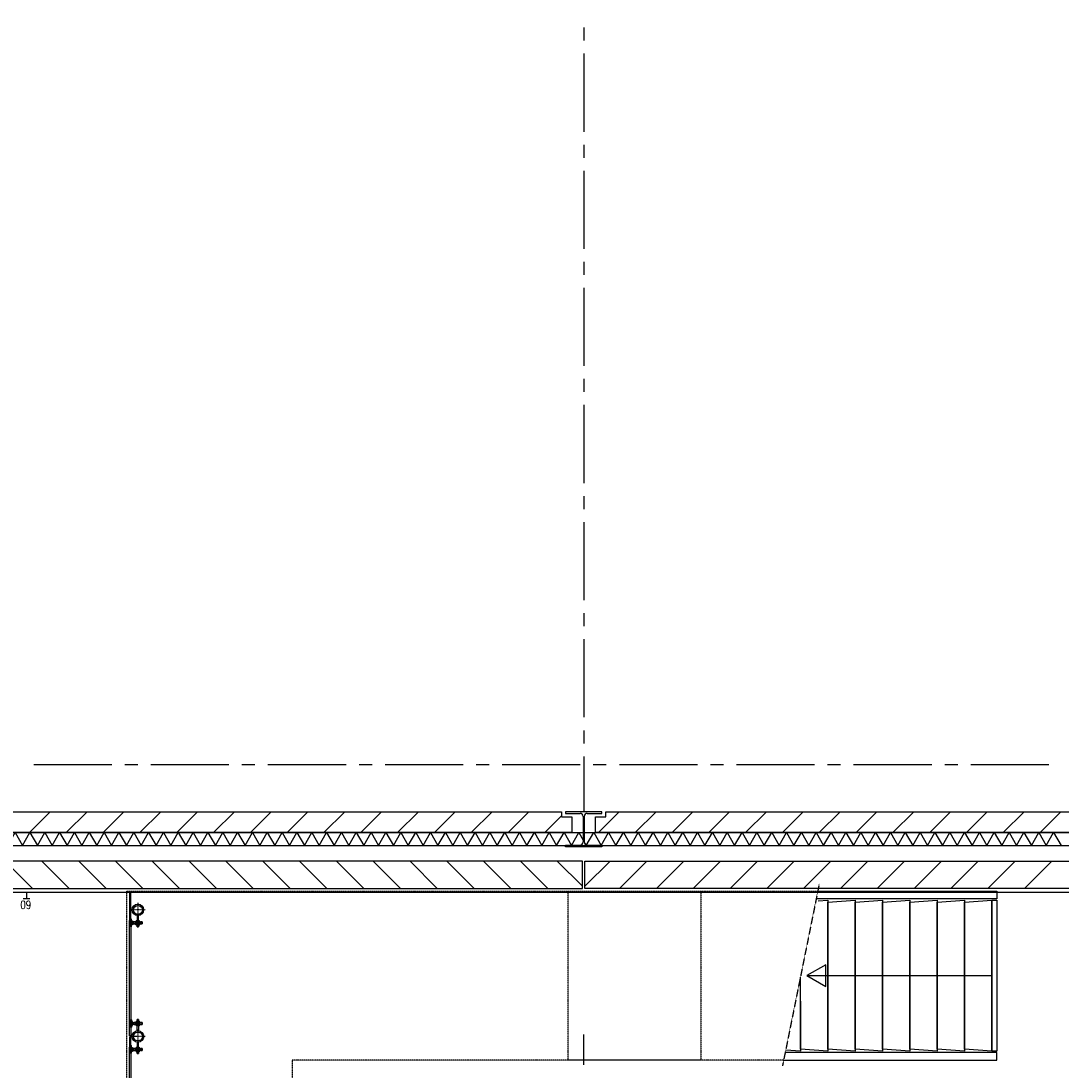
# Model space of a CAD drawing. Extents: x -66955 to 52345, y -20450 to 69550.
# Tile 45 of 94: x -9654 to -1662, y 10232 to 18300. Entities that reach past the tile are written whole.
import ezdxf
from ezdxf.enums import TextEntityAlignment as Align

# ---------------------------------------------------------------- set-up
doc = ezdxf.new("R2010")
doc.units = 0
doc.header["$MEASUREMENT"] = 0
for name, pattern in [('DASHDOT', [1, 0.5, -0.25, 0, -0.25]), ('DASHED', [0.75, 0.5, -0.25]), ('HIDDEN', [0.375, 0.25, -0.125])]:
    doc.linetypes.add(name, pattern=pattern)
for name, color, linetype in [('BEGGR$--21-', 7, 'CONTINUOUS'), ('BEGGR$--28-', 7, 'CONTINUOUS'), ('BEGGR$--E5-', 7, 'CONTINUOUS'), ('BEGGR--21-', 7, 'CONTINUOUS'), ('BEGGR--24-', 7, 'CONTINUOUS'), ('BEGGR--28-', 7, 'CONTINUOUS'), ('BEGGR--32-', 7, 'CONTINUOUS'), ('BEGGR--34-', 7, 'CONTINUOUS'), ('STRAMIEN--E7-', 7, 'CONTINUOUS')]:
    doc.layers.add(name, color=color, linetype=linetype)
doc.styles.add('ROMANS', font='ROMANS', dxfattribs={"height": 0.2})

# ---------------------------------------------------------------- blocks, each defined once
blk = doc.blocks.new('*O562')
at = {"layer": 'BEGGR--21-', "color": 7, "linetype": 'CONTINUOUS'}
for points in [[(-59.8, -80.5), (-59.8, -44.5), (-53.8, -50.5), (-53.8, -74.5)], [(-53.8, -73.5), (-53.8, -51.5), (-49.8, -51.5), (-49.8, -73.5)], [(-50.8, -73.5), (-50.8, -51.5), (-53.8, -51.5), (-53.8, -73.5)], [(-53.2, -51.5), (-53.2, -51), (-48.6, -51), (-48.6, -51.5)], [(-53.2, -74), (-53.2, -73.5), (-48.6, -73.5), (-48.6, -74)], [(-48.8, -92.5), (-48.8, -32.5), (-49.8, -32.5), (-49.8, -92.5)], [(-43.8, -78.5), (-43.8, -46.5), (-38.2, -46.5), (-37.2, -47.5), (-37.2, -77.5), (-38.2, -78.5)], [(-27.2, -70.5), (-27.2, -54.5), (-11.1, -54.5), (-11.1, -70.5)], [(-27.2, -69.4), (-27.2, -55.6), (-11.1, -55.6), (-11.1, -69.4)], [(-4.3, -76.4), (-10, -76.4), (-11.1, -74.5), (-11.1, -50.5), (-10, -48.6), (-4.3, -48.6), (-3.2, -50.5), (-3.2, -74.5)], [(-3.2, -82.5), (-3.2, -42.5), (-0.2, -42.5), (-0.2, -82.5)], [(-0.2, -70), (-0.2, -54), (37.2, -54), (37.2, -70)], [(-0.2, -68.5), (-0.2, -55.6), (38.8, -55.6), (38.8, -68.5)], [(12.8, -82), (12.8, -42), (9.8, -42), (9.8, -82)], [(13.8, -76.4), (19.5, -76.4), (20.6, -74.5), (20.6, -50.5), (19.5, -48.6), (13.8, -48.6), (12.8, -50.5), (12.8, -74.5)], [(37.2, -70), (38.8, -68.5), (38.8, -55.5), (37.2, -54)]]:
    blk.add_lwpolyline(points, close=True, dxfattribs=at)
for points in [[(-47.6, -32.5), (-48.8, -32.5), (-48.8, -92.5), (-47.6, -92.5, 0.389031), (-44.6, -89.8), (-43.8, -80.5), (-43.8, -44.5), (-44.6, -35.2, 0.389031), (-47.6, -32.5)], [(-38.2, -78.5), (-38.2, -64.5), (-41.3, -64.5, -1), (-41.3, -60.5), (-38.2, -60.5), (-38.2, -46.5)], [(-35, -68.7), (-33.3, -70.5), (-11.1, -70.5), (-11.1, -54.5), (-33.3, -54.5), (-35, -56.3, -0.198176), (-36.8, -57), (-37.2, -57), (-37.2, -68), (-36.8, -68, -0.198176), (-35, -68.7)], [(-33.3, -67.2), (-28.2, -67.2), (-28.2, -57.8), (-33.3, -57.8, 0.321707), (-33.3, -67.2)], [(-11.1, -52.1, 0.133111), (-10, -55.6), (-4.3, -55.6, 0.136785), (-3.3, -52.1, 0.133111), (-4.3, -48.6), (-10, -48.6, 0.136785), (-11.1, -52.1)], [(-10, -69.4), (-4.3, -69.4, 0.072716), (-3.3, -62.5, 0.070428), (-4.3, -55.6), (-10, -55.6, 0.073005), (-11.1, -62.5, 0.071057), (-10, -69.4)], [(-4.3, -76.4, 0.136785), (-3.3, -72.9, 0.133111), (-4.3, -69.4), (-10, -69.4, 0.136785), (-11.1, -72.9, 0.133111), (-10, -76.4), (-4.3, -76.4)], [(20.6, -52.1, -0.133111), (19.5, -55.6), (13.8, -55.6, -0.136785), (12.8, -52.1, -0.133111), (13.8, -48.6), (19.5, -48.6, -0.136785), (20.6, -52.1)], [(19.5, -69.4), (13.8, -69.4, -0.072716), (12.8, -62.5, -0.070428), (13.8, -55.6), (19.5, -55.6, -0.073005), (20.6, -62.5, -0.071057), (19.5, -69.4)], [(13.8, -76.4, -0.136785), (12.8, -72.9, -0.133111), (13.8, -69.4), (19.5, -69.4, -0.136785), (20.6, -72.9, -0.133111), (19.5, -76.4), (13.8, -76.4)]]:
    blk.add_lwpolyline(points, format="xyb", dxfattribs=at)
for points in [[(-33.3, -70.5), (-33.3, -67.2), (-28.2, -67.2), (-28.2, -57.8), (-33.3, -57.8), (-33.3, -54.5)], [(-33.3, -67.2), (-28.2, -57.8), (-28.2, -67.2), (-33.3, -57.8)], [(28.9, -70), (37.2, -70), (37.2, -54), (28.9, -54)]]:
    blk.add_lwpolyline(points, dxfattribs=at)
at = {"layer": 'BEGGR--28-', "color": 7, "linetype": 'DASHDOT'}
for p, q in [((4.8, 92.5), (4.8, -17.5)), ((59.8, 37.5), (-50.2, 37.5))]:
    blk.add_line(p, q, dxfattribs=at)
at = {"layer": 'BEGGR--28-', "color": 5, "linetype": 'CONTINUOUS'}
for points in [[(9.8, -92.5), (9.8, -7), (-0.2, -7), (-0.2, -92.5)], [(-0.2, -92.5), (-0.2, -62.5), (9.8, -62.5), (9.8, -92.5)]]:
    blk.add_lwpolyline(points, close=True, dxfattribs=at)
for radius in [44.5, 34.5]:
    blk.add_circle((4.7, 37.5), radius, dxfattribs=at)
blk = doc.blocks.new('B28HE')
at = {"layer": 'BEGGR$--28-', "color": 5, "linetype": 'CONTINUOUS'}
for p, q in [((-4, -98), (-4, 98)), ((4, -98), (4, 98))]:
    blk.add_line(p, q, dxfattribs=at)
for points in [[(-28, 122), (-140, 122), (-140, 135), (140, 135), (140, 122), (28, 122)], [(-28, -122), (-140, -122), (-140, -135), (140, -135), (140, -122), (28, -122)]]:
    blk.add_lwpolyline(points, dxfattribs=at)
for centre, start, end in [((-28, 98), 0, 90), ((28, 98), 90, 180), ((-28, -98), 270, 360), ((28, -98), 180, 270)]:
    blk.add_arc(centre, 24, start, end, dxfattribs=at)

msp = doc.modelspace()

# ---------------------------------------------------------------- linework, layer by layer
at = {"layer": 'BEGGR$--21-', "color": 7, "linetype": 'CONTINUOUS'}
for p, q in [((-9428.42, 12225), (-9588.42, 12065)), ((-9145.57, 12225), (-9305.57, 12065)), ((-8862.73, 12225), (-9022.73, 12065)), ((-8579.89, 12225), (-8739.89, 12065)), ((-8297.04, 12225), (-8457.04, 12065)), ((-8014.2, 12225), (-8174.2, 12065)), ((-7731.36, 12225), (-7891.36, 12065)), ((-7448.52, 12225), (-7608.52, 12065)), ((-7165.67, 12225), (-7325.67, 12065)), ((-6882.83, 12225), (-7042.83, 12065)), ((-6599.99, 12225), (-6759.99, 12065)), ((-6317.15, 12225), (-6477.15, 12065)), ((-6034.3, 12225), (-6194.3, 12065)), ((-5751.46, 12225), (-5911.46, 12065)), ((-5500, 12193.62), (-5628.62, 12065)), ((-5056.84, 12225), (-5216.84, 12065)), ((-4774, 12225), (-4934, 12065)), ((-4491.16, 12225), (-4651.16, 12065)), ((-4208.31, 12225), (-4368.31, 12065)), ((-3925.47, 12225), (-4085.47, 12065)), ((-3642.63, 12225), (-3802.63, 12065)), ((-3359.79, 12225), (-3519.79, 12065)), ((-3076.94, 12225), (-3236.94, 12065)), ((-2794.1, 12225), (-2954.1, 12065)), ((-2511.26, 12225), (-2671.26, 12065)), ((-2228.42, 12225), (-2388.42, 12065)), ((-1945.57, 12225), (-2105.57, 12065)), ((-1662.73, 12225), (-1822.73, 12065)), ((-16824, 12065), (-370, 12065)), ((-16824, 11965), (-270, 11965)), ((-9775.8, 11845), (-9565.8, 11635)), ((-9492.96, 11845), (-9282.96, 11635)), ((-9210.11, 11845), (-9000.11, 11635)), ((-8927.27, 11845), (-8717.27, 11635)), ((-8644.43, 11845), (-8434.43, 11635)), ((-8361.58, 11845), (-8151.58, 11635)), ((-8078.74, 11845), (-7868.74, 11635)), ((-7795.9, 11845), (-7585.9, 11635)), ((-7513.06, 11845), (-7303.06, 11635)), ((-7230.21, 11845), (-7020.21, 11635)), ((-6947.37, 11845), (-6737.37, 11635)), ((-6664.53, 11845), (-6454.53, 11635)), ((-6381.69, 11845), (-6171.69, 11635)), ((-6098.84, 11845), (-5888.84, 11635)), ((-5816, 11845), (-5606, 11635)), ((-5533.16, 11845), (-5340, 11651.84)), ((-5126.84, 11845), (-5320, 11651.84)), ((-4844, 11845), (-5054, 11635)), ((-4561.16, 11845), (-4771.16, 11635)), ((-4278.31, 11845), (-4488.31, 11635)), ((-3995.47, 11845), (-4205.47, 11635)), ((-3712.63, 11845), (-3922.63, 11635)), ((-3429.79, 11845), (-3639.79, 11635)), ((-3146.94, 11845), (-3356.94, 11635)), ((-2864.1, 11845), (-3074.1, 11635)), ((-2581.26, 11845), (-2791.26, 11635)), ((-2298.42, 11845), (-2508.42, 11635)), ((-2015.57, 11845), (-2225.57, 11635)), ((-1732.73, 11845), (-1942.73, 11635))]:
    msp.add_line(p, q, dxfattribs=at)
for points in [[(-12440, 12185), (-12360, 12185), (-12360, 12225), (-5500, 12225), (-5500, 12185), (-5420, 12185), (-5420, 12065), (-12440, 12065)], [(-5240, 12185), (-5160, 12185), (-5160, 12225), (-570, 12225), (-570, 12185), (-490, 12185), (-490, 12065), (-5240, 12065)], [(-5340, 11795), (-5340, 11795), (-5340, 11845), (-12520, 11845), (-12520, 11795), (-12520, 11795), (-12520, 11635), (-5340, 11635)], [(-5320, 11795), (-5320, 11795), (-5320, 11845), (-320, 11845), (-320, 11635), (-5320, 11635)]]:
    msp.add_lwpolyline(points, close=True, dxfattribs=at)
for points in [[(-9756, 11965), (-9699, 12065), (-9642, 11965)], [(-9642, 11965), (-9585, 12065), (-9528, 11965)], [(-9528, 11965), (-9471, 12065), (-9414, 11965)], [(-9414, 11965), (-9357, 12065), (-9300, 11965)], [(-9300, 11965), (-9243, 12065), (-9186, 11965)], [(-9186, 11965), (-9129, 12065), (-9072, 11965)], [(-9072, 11965), (-9015, 12065), (-8958, 11965)], [(-8958, 11965), (-8901, 12065), (-8844, 11965)], [(-8844, 11965), (-8787, 12065), (-8730, 11965)], [(-8730, 11965), (-8673, 12065), (-8616, 11965)], [(-8616, 11965), (-8559, 12065), (-8502, 11965)], [(-8502, 11965), (-8445, 12065), (-8388, 11965)], [(-8388, 11965), (-8331, 12065), (-8274, 11965)], [(-8274, 11965), (-8217, 12065), (-8160, 11965)], [(-8160, 11965), (-8103, 12065), (-8046, 11965)], [(-8046, 11965), (-7989, 12065), (-7932, 11965)], [(-7932, 11965), (-7875, 12065), (-7818, 11965)], [(-7818, 11965), (-7761, 12065), (-7704, 11965)], [(-7704, 11965), (-7647, 12065), (-7590, 11965)], [(-7590, 11965), (-7533, 12065), (-7476, 11965)], [(-7476, 11965), (-7419, 12065), (-7362, 11965)], [(-7362, 11965), (-7305, 12065), (-7248, 11965)], [(-7248, 11965), (-7191, 12065), (-7134, 11965)], [(-7134, 11965), (-7077, 12065), (-7020, 11965)], [(-7020, 11965), (-6963, 12065), (-6906, 11965)], [(-6906, 11965), (-6849, 12065), (-6792, 11965)], [(-6792, 11965), (-6735, 12065), (-6678, 11965)], [(-6678, 11965), (-6621, 12065), (-6564, 11965)], [(-6564, 11965), (-6507, 12065), (-6450, 11965)], [(-6450, 11965), (-6393, 12065), (-6336, 11965)], [(-6336, 11965), (-6279, 12065), (-6222, 11965)], [(-6222, 11965), (-6165, 12065), (-6108, 11965)], [(-6108, 11965), (-6051, 12065), (-5994, 11965)], [(-5994, 11965), (-5937, 12065), (-5880, 11965)], [(-5880, 11965), (-5823, 12065), (-5766, 11965)], [(-5766, 11965), (-5709, 12065), (-5652, 11965)], [(-5652, 11965), (-5595, 12065), (-5538, 11965)], [(-5538, 11965), (-5481, 12065), (-5424, 11965)], [(-5424, 11965), (-5367, 12065), (-5310, 11965)], [(-5310, 11965), (-5253, 12065), (-5196, 11965)], [(-5196, 11965), (-5139, 12065), (-5082, 11965)], [(-5082, 11965), (-5025, 12065), (-4968, 11965)], [(-4968, 11965), (-4911, 12065), (-4854, 11965)], [(-4854, 11965), (-4797, 12065), (-4740, 11965)], [(-4740, 11965), (-4683, 12065), (-4626, 11965)], [(-4626, 11965), (-4569, 12065), (-4512, 11965)], [(-4512, 11965), (-4455, 12065), (-4398, 11965)], [(-4398, 11965), (-4341, 12065), (-4284, 11965)], [(-4284, 11965), (-4227, 12065), (-4170, 11965)], [(-4170, 11965), (-4113, 12065), (-4056, 11965)], [(-4056, 11965), (-3999, 12065), (-3942, 11965)], [(-3942, 11965), (-3885, 12065), (-3828, 11965)], [(-3828, 11965), (-3771, 12065), (-3714, 11965)], [(-3714, 11965), (-3657, 12065), (-3600, 11965)], [(-3600, 11965), (-3543, 12065), (-3486, 11965)], [(-3486, 11965), (-3429, 12065), (-3372, 11965)], [(-3372, 11965), (-3315, 12065), (-3258, 11965)], [(-3258, 11965), (-3201, 12065), (-3144, 11965)], [(-3144, 11965), (-3087, 12065), (-3030, 11965)], [(-3030, 11965), (-2973, 12065), (-2916, 11965)], [(-2916, 11965), (-2859, 12065), (-2802, 11965)], [(-2802, 11965), (-2745, 12065), (-2688, 11965)], [(-2688, 11965), (-2631, 12065), (-2574, 11965)], [(-2574, 11965), (-2517, 12065), (-2460, 11965)], [(-2460, 11965), (-2403, 12065), (-2346, 11965)], [(-2346, 11965), (-2289, 12065), (-2232, 11965)], [(-2232, 11965), (-2175, 12065), (-2118, 11965)], [(-2118, 11965), (-2061, 12065), (-2004, 11965)], [(-2004, 11965), (-1947, 12065), (-1890, 11965)], [(-1890, 11965), (-1833, 12065), (-1776, 11965)], [(-1776, 11965), (-1719, 12065), (-1662, 11965)]]:
    msp.add_lwpolyline(points, dxfattribs=at)
at = {"layer": 'BEGGR$--E5-', "color": 1, "linetype": 'CONTINUOUS'}
for p, q in [((-9586.45, 11555), (-9636.45, 11555)), ((-9611.45, 11605), (-9611.45, 11555))]:
    msp.add_line(p, q, dxfattribs=at)
at = {"layer": 'BEGGR$--E5-', "color": 1, "linetype": 'DASHED'}
msp.add_lwpolyline([(0, 44665), (0, 25635), (0, 25635), (0, 11605), (-49437.91, 11605), (-49437.91, 16785.05), (-53530, 16785.05), (-53530, 24110.05), (-56810, 24110.05)], dxfattribs=at)
at = {"layer": 'BEGGR--21-', "color": 7, "linetype": 'CONTINUOUS'}
for points in [[(-8820, 11605), (-8820, 11388.49), (-8813.5, 11381.99), (-8810, 11381.99), (-8810, 11605)], [(-8820, 10502.5), (-8820, 11352.49), (-8813.5, 11358.99), (-8810, 11358.99), (-8810, 10502.5)], [(-8820, 10615.49), (-8820, 10579.49), (-8814, 10585.49), (-8814, 10609.49)], [(-8820, 10502.5), (-8820, 10579.49), (-8813.5, 10585.99), (-8810, 10585.99), (-8810, 10502.5)], [(-8814, 10608.49), (-8814, 10586.49), (-8810, 10586.49), (-8810, 10608.49)], [(-8811, 10608.49), (-8811, 10586.49), (-8814, 10586.49), (-8814, 10608.49)], [(-8813.5, 10608.99), (-8813.5, 10608.49), (-8808.9, 10608.49), (-8808.9, 10608.99)], [(-8813.5, 10586.49), (-8813.5, 10585.99), (-8808.9, 10585.99), (-8808.9, 10586.49)], [(-8809, 10627.49), (-8809, 10567.49), (-8810, 10567.49), (-8810, 10627.49)], [(-8804, 10613.49), (-8804, 10581.49), (-8798.5, 10581.49), (-8797.5, 10582.49), (-8797.5, 10612.49), (-8798.5, 10613.49)], [(-8787.5, 10605.49), (-8787.5, 10589.49), (-8771.3, 10589.49), (-8771.3, 10605.49)], [(-8787.5, 10604.42), (-8787.5, 10590.56), (-8771.3, 10590.56), (-8771.3, 10604.42)], [(-8764.58, 10611.34), (-8770.23, 10611.34), (-8771.3, 10609.49), (-8771.3, 10585.49), (-8770.23, 10583.63), (-8764.58, 10583.63), (-8763.5, 10585.49), (-8763.5, 10609.49)], [(-8763.5, 10617.49), (-8763.5, 10577.49), (-8760.5, 10577.49), (-8760.5, 10617.49)], [(-8760.5, 10604.99), (-8760.5, 10588.99), (-8723, 10588.99), (-8723, 10604.99)], [(-8760.5, 10603.49), (-8760.5, 10590.56), (-8721.5, 10590.56), (-8721.5, 10603.49)], [(-8747.5, 10616.99), (-8747.5, 10576.99), (-8750.5, 10576.99), (-8750.5, 10616.99)], [(-8746.42, 10611.34), (-8740.77, 10611.34), (-8739.7, 10609.49), (-8739.7, 10585.49), (-8740.77, 10583.63), (-8746.42, 10583.63), (-8747.5, 10585.49), (-8747.5, 10609.49)], [(-8723, 10604.99), (-8721.5, 10603.49), (-8721.5, 10590.49), (-8723, 10588.99)], [(-8820, 10492.48), (-8820, 10415.49), (-8813.5, 10408.99), (-8810, 10408.99), (-8810, 10492.48)], [(-8820, 10379.49), (-8820, 10415.49), (-8814, 10409.49), (-8814, 10385.49)], [(-8814, 10386.49), (-8814, 10408.49), (-8810, 10408.49), (-8810, 10386.49)], [(-8811, 10386.49), (-8811, 10408.49), (-8814, 10408.49), (-8814, 10386.49)], [(-8813.5, 10408.49), (-8813.5, 10408.99), (-8808.9, 10408.99), (-8808.9, 10408.49)], [(-8809, 10367.49), (-8809, 10427.49), (-8810, 10427.49), (-8810, 10367.49)], [(-8804, 10381.49), (-8804, 10413.49), (-8798.5, 10413.49), (-8797.5, 10412.49), (-8797.5, 10382.49), (-8798.5, 10381.49)], [(-8764.58, 10383.64), (-8770.23, 10383.64), (-8771.3, 10385.49), (-8771.3, 10409.49), (-8770.23, 10411.35), (-8764.58, 10411.35), (-8763.5, 10409.49), (-8763.5, 10385.49)], [(-8763.5, 10377.49), (-8763.5, 10417.49), (-8760.5, 10417.49), (-8760.5, 10377.49)], [(-8747.5, 10377.99), (-8747.5, 10417.99), (-8750.5, 10417.99), (-8750.5, 10377.99)], [(-8746.42, 10383.64), (-8740.77, 10383.64), (-8739.7, 10385.49), (-8739.7, 10409.49), (-8740.77, 10411.35), (-8746.42, 10411.35), (-8747.5, 10409.49), (-8747.5, 10385.49)], [(-8820, 9480), (-8820, 10379.49), (-8813.5, 10385.99), (-8810, 10385.99), (-8810, 9480)], [(-8813.5, 10385.99), (-8813.5, 10386.49), (-8808.9, 10386.49), (-8808.9, 10385.99)], [(-8787.5, 10389.49), (-8787.5, 10405.49), (-8771.3, 10405.49), (-8771.3, 10389.49)], [(-8787.5, 10390.56), (-8787.5, 10404.42), (-8771.3, 10404.42), (-8771.3, 10390.56)], [(-8760.5, 10389.99), (-8760.5, 10405.99), (-8723, 10405.99), (-8723, 10389.99)], [(-8760.5, 10391.49), (-8760.5, 10404.42), (-8721.5, 10404.42), (-8721.5, 10391.49)], [(-8723, 10389.99), (-8721.5, 10391.49), (-8721.5, 10404.49), (-8723, 10405.99)]]:
    msp.add_lwpolyline(points, close=True, dxfattribs=at)
for points in [[(-8807.8, 10567.49), (-8809, 10567.49), (-8809, 10627.49), (-8807.8, 10627.48, -0.3890307), (-8804.81, 10624.75), (-8804, 10615.49), (-8804, 10579.49), (-8804.81, 10570.22, -0.3890307), (-8807.8, 10567.48)], [(-8798.5, 10613.49), (-8798.5, 10599.49), (-8801.5, 10599.49, 1), (-8801.5, 10595.49), (-8798.5, 10595.49), (-8798.5, 10581.49)], [(-8795.28, 10603.72), (-8793.51, 10605.49), (-8771.3, 10605.49), (-8771.3, 10589.49), (-8793.51, 10589.49), (-8795.28, 10591.26, 0.1981762), (-8797.04, 10591.99), (-8797.5, 10591.99), (-8797.5, 10602.99), (-8797.04, 10602.99, 0.1981762), (-8795.28, 10603.71)], [(-8793.51, 10602.15), (-8788.5, 10602.15), (-8788.5, 10592.82), (-8793.51, 10592.81, -0.3217071), (-8793.51, 10602.15)], [(-8764.58, 10611.34, -0.1367846), (-8763.51, 10607.88, -0.1331113), (-8764.58, 10604.41), (-8770.24, 10604.41, -0.1367846), (-8771.31, 10607.88, -0.1331113), (-8770.24, 10611.34), (-8764.58, 10611.34)], [(-8771.31, 10587.09, -0.1331113), (-8770.23, 10590.55), (-8764.58, 10590.55, -0.1367846), (-8763.51, 10587.09, -0.1331113), (-8764.58, 10583.62), (-8770.23, 10583.62, -0.1367846), (-8771.31, 10587.09)], [(-8770.23, 10604.42), (-8764.58, 10604.41, -0.0727163), (-8763.5, 10597.48, -0.0704285), (-8764.58, 10590.56), (-8770.23, 10590.56, -0.0730051), (-8771.3, 10597.48, -0.0710569), (-8770.23, 10604.41)], [(-8740.77, 10604.42), (-8746.42, 10604.41, 0.0727163), (-8747.5, 10597.48, 0.0704285), (-8746.42, 10590.56), (-8740.77, 10590.56, 0.0730051), (-8739.7, 10597.48, 0.0710569), (-8740.77, 10604.41)], [(-8746.42, 10611.34, 0.1367846), (-8747.49, 10607.88, 0.1331113), (-8746.42, 10604.41), (-8740.76, 10604.41, 0.1367846), (-8739.69, 10607.88, 0.1331113), (-8740.76, 10611.34), (-8746.42, 10611.34)], [(-8739.69, 10587.09, 0.1331113), (-8740.76, 10590.55), (-8746.42, 10590.55, 0.1367846), (-8747.49, 10587.09, 0.1331113), (-8746.42, 10583.62), (-8740.76, 10583.62, 0.1367846), (-8739.69, 10587.09)], [(-8807.8, 10427.49), (-8809, 10427.49), (-8809, 10367.49), (-8807.8, 10367.5, 0.3890307), (-8804.81, 10370.23), (-8804, 10379.49), (-8804, 10415.49), (-8804.81, 10424.76, 0.3890307), (-8807.8, 10427.5)], [(-8798.5, 10381.49), (-8798.5, 10395.49), (-8801.5, 10395.49, -1), (-8801.5, 10399.49), (-8798.5, 10399.49), (-8798.5, 10413.49)], [(-8771.31, 10407.89, 0.1331113), (-8770.23, 10404.43), (-8764.58, 10404.43, 0.1367846), (-8763.51, 10407.89, 0.1331113), (-8764.58, 10411.36), (-8770.23, 10411.36, 0.1367846), (-8771.31, 10407.89)], [(-8739.69, 10407.89, -0.1331113), (-8740.76, 10404.43), (-8746.42, 10404.43, -0.1367846), (-8747.49, 10407.89, -0.1331113), (-8746.42, 10411.36), (-8740.76, 10411.36, -0.1367846), (-8739.69, 10407.89)], [(-8795.28, 10391.26), (-8793.51, 10389.49), (-8771.3, 10389.49), (-8771.3, 10405.49), (-8793.51, 10405.49), (-8795.28, 10403.72, -0.1981762), (-8797.04, 10402.99), (-8797.5, 10402.99), (-8797.5, 10391.99), (-8797.04, 10391.99, -0.1981762), (-8795.28, 10391.27)], [(-8793.51, 10392.83), (-8788.5, 10392.83), (-8788.5, 10402.16), (-8793.51, 10402.17, 0.3217071), (-8793.51, 10392.83)], [(-8764.58, 10383.64, 0.1367846), (-8763.51, 10387.1, 0.1331113), (-8764.58, 10390.57), (-8770.24, 10390.57, 0.1367846), (-8771.31, 10387.1, 0.1331113), (-8770.24, 10383.64), (-8764.58, 10383.64)], [(-8770.23, 10390.56), (-8764.58, 10390.57, 0.0727163), (-8763.5, 10397.5, 0.0704285), (-8764.58, 10404.42), (-8770.23, 10404.42, 0.0730051), (-8771.3, 10397.5, 0.0710569), (-8770.23, 10390.57)], [(-8740.77, 10390.56), (-8746.42, 10390.57, -0.0727163), (-8747.5, 10397.5, -0.0704285), (-8746.42, 10404.42), (-8740.77, 10404.42, -0.0730051), (-8739.7, 10397.5, -0.0710569), (-8740.77, 10390.57)], [(-8746.42, 10383.64, -0.1367846), (-8747.49, 10387.1, -0.1331113), (-8746.42, 10390.57), (-8740.76, 10390.57, -0.1367846), (-8739.69, 10387.1, -0.1331113), (-8740.76, 10383.64), (-8746.42, 10383.64)]]:
    msp.add_lwpolyline(points, format="xyb", dxfattribs=at)
for points in [[(-8793.51, 10605.49), (-8793.51, 10602.15), (-8788.5, 10602.15), (-8788.5, 10592.82), (-8793.51, 10592.82), (-8793.51, 10589.49)], [(-8793.51, 10602.15), (-8788.5, 10592.82), (-8788.5, 10602.15), (-8793.51, 10592.82)], [(-8731.33, 10604.99), (-8723, 10604.99), (-8723, 10588.99), (-8731.33, 10588.99)], [(-8793.51, 10389.49), (-8793.51, 10392.83), (-8788.5, 10392.83), (-8788.5, 10402.16), (-8793.51, 10402.16), (-8793.51, 10405.49)], [(-8793.51, 10392.83), (-8788.5, 10402.16), (-8788.5, 10392.83), (-8793.51, 10402.16)], [(-8731.33, 10389.99), (-8723, 10389.99), (-8723, 10405.99), (-8731.33, 10405.99)]]:
    msp.add_lwpolyline(points, dxfattribs=at)
at = {"layer": 'BEGGR--24-', "color": 7, "linetype": 'HIDDEN'}
for p, q in [((-3519.92, 11671.4), (-3802.28, 10273.1)), ((-3519.92, 11671.4), (-3802.28, 10273.1)), ((-3534.34, 11600), (-3530.42, 11600)), ((-3534.34, 11600), (-3530.42, 11600)), ((-3794.25, 10300), (-3796.85, 10300)), ((-3794.25, 10300), (-3796.85, 10300))]:
    msp.add_line(p, q, dxfattribs=at)
at = {"layer": 'BEGGR--24-', "color": 7, "linetype": 'CONTINUOUS'}
msp.add_line((-3634.34, 11615), (-3630.42, 11615), dxfattribs=at)
msp.add_line((-3634.34, 11615), (-3630.42, 11615), dxfattribs=at)
msp.add_line((-3634.34, 11615), (-3630.42, 11615), dxfattribs=at)
msp.add_line((-3634.34, 11615), (-3630.42, 11615), dxfattribs=at)
at = {"layer": 'BEGGR--24-', "color": 7, "linetype": 'HIDDEN'}
msp.add_lwpolyline([(-3793.82, 10315), (-7570, 10315), (-7574.5, 9574), (-8840, 9574), (-8840, 11615), (-3531.31, 11615)], dxfattribs=at)
msp.add_lwpolyline([(-4430, 10315), (-5450, 10315), (-5450, 11615), (-4430, 11615)], close=True, dxfattribs=at)
at = {"layer": 'BEGGR--24-', "color": 7, "linetype": 'CONTINUOUS'}
for points in [[(-3529.45, 11540.14), (-3455, 11545), (-3455, 10384.98), (-3665, 10400), (-3665, 10952.94)], [(-3665, 10769.85), (-3665, 10384.98), (-3777.51, 10392.33)]]:
    msp.add_lwpolyline(points, dxfattribs=at)
for points in [[(-3455, 10400), (-3455, 11530), (-3245, 11545), (-3245, 10384.98)], [(-3455, 10400), (-3455, 11530), (-3245, 11545), (-3245, 10384.98)], [(-3245, 10400), (-3245, 11530), (-3035, 11545), (-3035, 10384.98)], [(-3245, 10400), (-3245, 11530), (-3035, 11545), (-3035, 10384.98)], [(-3035, 10400), (-3035, 11530), (-2825, 11545), (-2825, 10384.98)], [(-3035, 10400), (-3035, 11530), (-2825, 11545), (-2825, 10384.98)], [(-2825, 10400), (-2825, 11530), (-2615, 11545), (-2615, 10384.98)], [(-2825, 10400), (-2825, 11530), (-2615, 11545), (-2615, 10384.98)], [(-2615, 10400), (-2615, 11530), (-2405, 11545), (-2405, 10384.98)], [(-2615, 10400), (-2615, 11530), (-2405, 11545), (-2405, 10384.98)], [(-2405, 10400), (-2405, 11530), (-2195, 11545), (-2195, 10384.98)], [(-2405, 10400), (-2405, 11530), (-2195, 11545), (-2195, 10384.98)], [(-3614.31, 10964.99), (-3469.81, 10881.57), (-3469.81, 11048.41)]]:
    msp.add_lwpolyline(points, close=True, dxfattribs=at)
at = {"layer": 'BEGGR--28-', "color": 7, "linetype": 'DASHDOT'}
for p, q in [((-8700.5, 10497.49), (-8810.5, 10497.49)), ((-8755.5, 10552.49), (-8755.5, 10442.49))]:
    msp.add_line(p, q, dxfattribs=at)
at = {"layer": 'BEGGR--28-', "color": 5, "linetype": 'CONTINUOUS'}
for points in [[(-8750.5, 10627.49), (-8750.5, 10541.98), (-8760.5, 10541.98), (-8760.5, 10627.49)], [(-8760.5, 10627.49), (-8760.5, 10597.49), (-8750.5, 10597.49), (-8750.5, 10627.49)], [(-8750.5, 10367.49), (-8750.5, 10453), (-8760.5, 10453), (-8760.5, 10367.49)], [(-8760.5, 10367.49), (-8760.5, 10397.49), (-8750.5, 10397.49), (-8750.5, 10367.49)]]:
    msp.add_lwpolyline(points, close=True, dxfattribs=at)
for radius in [44.5, 34.5]:
    msp.add_circle((-8755.5, 10497.5), radius, dxfattribs=at)
at = {"layer": 'BEGGR--32-', "color": 7, "linetype": 'CONTINUOUS'}
msp.add_line((-3614.31, 10964.99), (-2189.23, 10964.99), dxfattribs=at)
msp.add_lwpolyline([(-3793.82, 10315), (-2155, 10315), (-2155, 10375), (-3781.7, 10375)], dxfattribs=at)
at = {"layer": 'BEGGR--34-', "color": 7, "linetype": 'CONTINUOUS'}
msp.add_lwpolyline([(-3531.31, 11615), (-2155, 11615), (-2155, 11555.02), (-3543.42, 11555.02)], dxfattribs=at)
msp.add_lwpolyline([(-2195, 11545), (-2155, 11545.02), (-2155, 10384.98), (-2195, 10384.98)], close=True, dxfattribs=at)
msp.add_lwpolyline([(-2195, 11545), (-2155, 11545.02), (-2155, 10384.98), (-2195, 10384.98)], close=True, dxfattribs=at)
msp.add_lwpolyline([(-2195, 11545), (-2155, 11545.02), (-2155, 10384.98), (-2195, 10384.98)], close=True, dxfattribs=at)
msp.add_lwpolyline([(-2195, 11545), (-2155, 11545.02), (-2155, 10384.98), (-2195, 10384.98)], close=True, dxfattribs=at)
at = {"layer": 'STRAMIEN--E7-', "color": 6, "linetype": 'CONTINUOUS'}
for p, q in [((-5330, 18250), (-5330, 18150)), ((-5330, 18050), (-5330, 17750)), ((-5330, 17750), (-5330, 17450)), ((-5330, 17350), (-5330, 17250)), ((-5330, 17150), (-5330, 16850)), ((-5330, 16850), (-5330, 16550)), ((-5330, 16450), (-5330, 16350)), ((-5330, 16250), (-5330, 15950)), ((-5330, 15950), (-5330, 15650)), ((-5330, 15550), (-5330, 15450)), ((-5330, 15350), (-5330, 15050)), ((-5330, 15050), (-5330, 14750)), ((-5330, 14650), (-5330, 14550)), ((-5330, 14450), (-5330, 14150)), ((-5330, 14150), (-5330, 13850)), ((-5330, 13750), (-5330, 13650)), ((-5330, 13550), (-5330, 13250)), ((-5330, 13250), (-5330, 12950)), ((-5330, 12850), (-5330, 12750)), ((-5330, 12650), (-5330, 12350)), ((-9256, 12585), (-9556, 12585)), ((-8956, 12585), (-9256, 12585)), ((-8756, 12585), (-8856, 12585)), ((-8356, 12585), (-8656, 12585)), ((-8056, 12585), (-8356, 12585)), ((-7856, 12585), (-7956, 12585)), ((-7456, 12585), (-7756, 12585)), ((-7156, 12585), (-7456, 12585)), ((-6956, 12585), (-7056, 12585)), ((-6556, 12585), (-6856, 12585)), ((-6256, 12585), (-6556, 12585)), ((-6056, 12585), (-6156, 12585)), ((-5656, 12585), (-5956, 12585)), ((-5356, 12585), (-5656, 12585)), ((-5156, 12585), (-5256, 12585)), ((-4756, 12585), (-5056, 12585)), ((-4456, 12585), (-4756, 12585)), ((-4256, 12585), (-4356, 12585)), ((-3856, 12585), (-4156, 12585)), ((-3556, 12585), (-3856, 12585)), ((-3356, 12585), (-3456, 12585)), ((-2956, 12585), (-3256, 12585)), ((-2656, 12585), (-2956, 12585)), ((-2456, 12585), (-2556, 12585)), ((-2056, 12585), (-2356, 12585)), ((-1756, 12585), (-2056, 12585)), ((-5330, 12350), (-5330, 12225))]:
    msp.add_line(p, q, dxfattribs=at)
at = {"layer": 'STRAMIEN--E7-', "color": 1, "linetype": 'CONTINUOUS'}
msp.add_line((-5330, 10280), (-5330, 10512), dxfattribs=at)

# ---------------------------------------------------------------- block references
at = {"layer": 'BEGGR$--28-', "color": 5, "linetype": 'CONTINUOUS', "rotation": 180}
msp.add_blockref('B28HE', (-5330, 12090), dxfattribs=at)
at = {"layer": 'BEGGR--21-', "color": 7, "linetype": 'CONTINUOUS'}
msp.add_blockref('*O562', (-8760.25, 11432.99), dxfattribs=at)

# ---------------------------------------------------------------- texts
at = {"layer": 'BEGGR$--E5-', "color": 1, "linetype": 'CONTINUOUS', "style": 'ROMANS', "width": 0.8}
msp.add_text('60', height=62.5, rotation=180, dxfattribs=at).set_placement((-9616.6, 11509.66), align=Align.MIDDLE)

doc.saveas('drawing.dxf')
